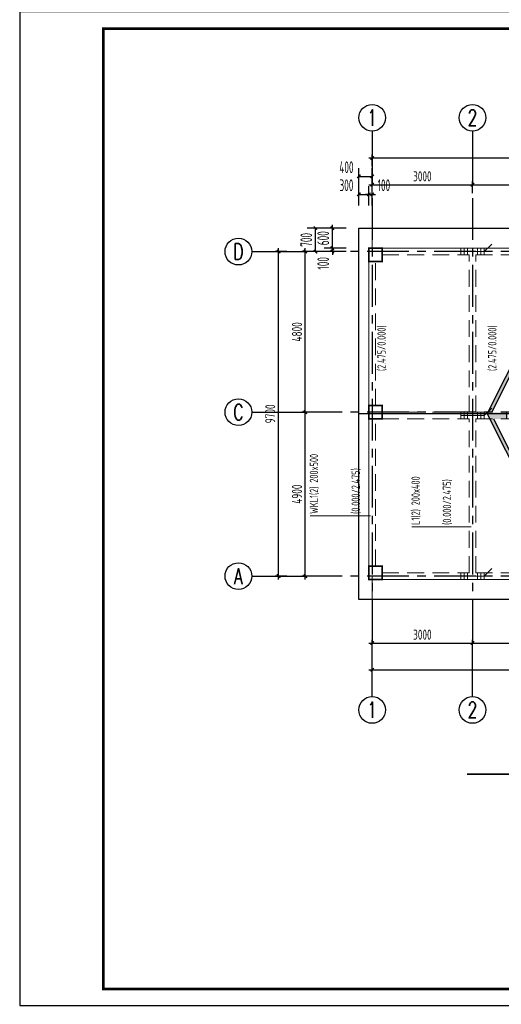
# Model space of a CAD drawing. Extents: x 4550910 to 19796140, y 148416 to 4611575.
# Tile 19 of 49: x 9687688 to 9702092, y 2100572 to 2130003. Entities that reach past the tile are written whole.
import ezdxf
from ezdxf.enums import TextEntityAlignment as Align

# ---------------------------------------------------------------- set-up
doc = ezdxf.new("R2010")
doc.units = 0
doc.header["$LTSCALE"] = 1000
doc.linetypes.add('CENTER', pattern=[2, 1.25, -0.25, 0.25, -0.25])
doc.linetypes.add('DASHED', pattern=[0.75, 0.5, -0.25])
doc.layers.get('0').update_dxf_attribs({"linetype": 'CONTINUOUS'})
doc.layers.get('Defpoints').update_dxf_attribs({"linetype": 'CONTINUOUS'})
for name, color, linetype in [('AXIS', 8, 'CENTER'), ('AXIS_DIM', 3, 'CONTINUOUS'), ('AXIS_NUM', 7, 'CONTINUOUS'), ('COLU', 7, 'CONTINUOUS'), ('PUB_DIM', 94, 'CONTINUOUS'), ('TEXT', 7, 'CONTINUOUS'), ('WALL', 2, 'CONTINUOUS'), ('剖面', 8, 'CONTINUOUS'), ('图框', 7, 'CONTINUOUS')]:
    doc.layers.add(name, color=color, linetype=linetype)
for name, color, linetype, lineweight in [('BEAM', 4, 'DASHED', 0), ('BEAM_CON', 4, 'CONTINUOUS', 0), ('BEAM_HOR_REIN', 1, 'CONTINUOUS', 0), ('BEAM_HOR_REIN_TEXT', 7, 'CONTINUOUS', 0), ('BEAM_HOR_TEXT_JZ', 7, 'CONTINUOUS', 0), ('BEAM_HOR_TEXT_YW', 7, 'CONTINUOUS', 0), ('FLOOR', 7, 'CONTINUOUS', 0)]:
    doc.layers.add(name, color=color, linetype=linetype, lineweight=lineweight)
doc.layers.add('意见', color=6, linetype='CONTINUOUS', plot=False)
doc.styles.add('DIM_FONT', font='tssdeng2.shx', dxfattribs={"width": 0.6, "bigfont": 'hztxt.shx'})
doc.styles.add('TSSD_Axis', font='Complex.shx', dxfattribs={"width": 0.7, "bigfont": 'hztxt.shx'})
doc.styles.add('TSSD_Dimension', font='Tssdeng.shx', dxfattribs={"width": 0.7, "bigfont": 'hztxt.shx'})
doc.styles.add('TSSD_Rein', font='Tssdeng.shx', dxfattribs={"width": 0.7, "bigfont": 'hztxt.shx'})
doc.dimstyles.new('_TCH_ARCH&&100', dxfattribs={"dimtxt": 350, "dimasz": 100, "dimexe": 250, "dimexo": 300, "dimgap": 100, "dimtad": 1, "dimdec": 0, "dimzin": 0, "dimdsep": 46, "dimtxsty": 'DIM_FONT', "dimblk": 'ARCHTICK', "dimcen": 0.09, "dimclrt": 7, "dimazin": 2, "dimtfac": 1, "dimtdec": 0, "dimtix": 1, "dimtmove": 2, "dimatfit": 3, "dimfxl": 0, "dimtolj": 1, "dimtzin": 0, "dimarcsym": 0})
doc.dimstyles.new('TSSD_100_100', dxfattribs={"dimtxt": 300, "dimasz": 100, "dimexe": 100, "dimexo": 250, "dimgap": 100, "dimtad": 1, "dimdec": 0, "dimzin": 0, "dimdsep": 46, "dimtxsty": 'TSSD_Dimension', "dimblk": 'ARCHTICK', "dimcen": 0, "dimdle": 100, "dimclrt": 7, "dimadec": 0, "dimazin": 0, "dimtfac": 1, "dimtdec": 0, "dimtix": 1, "dimtmove": 2, "dimatfit": 3, "dimfxl": 0, "dimtolj": 1, "dimtzin": 0, "dimarcsym": 0})

# ---------------------------------------------------------------- blocks, each defined once
blk = doc.blocks.new('_ArchTick')
at = {"color": 0, "linetype": 'ByBlock', "const_width": 0.4}
blk.add_lwpolyline([(-0.5, -0.5), (0.5, 0.5)], dxfattribs=at)
blk = doc.blocks.new('*D119')
at = {"layer": 'AXIS_DIM', "color": 0, "lineweight": -2, "transparency": 16777216}
for p, q in [((9698230, 2111121), (9698230, 2111471)), ((9701230, 2111121), (9701230, 2111471)), ((9698130, 2111371), (9701330, 2111371))]:
    blk.add_line(p, q, dxfattribs=at)
at = {"layer": 'Defpoints', "color": 0, "transparency": 16777216}
for p in [(9701230, 2111371), (9698230, 2110871), (9701230, 2110871)]:
    blk.add_point(p, dxfattribs=at)
at = {"layer": 'AXIS_DIM', "color": 0, "lineweight": -2, "transparency": 16777216, "xscale": 100, "yscale": 100, "zscale": 100, "rotation": 180}
blk.add_blockref('_ArchTick', (9698230, 2111371), dxfattribs=at)
at = {"layer": 'AXIS_DIM', "color": 0, "lineweight": -2, "transparency": 16777216, "xscale": 100, "yscale": 100, "zscale": 100}
blk.add_blockref('_ArchTick', (9701230, 2111371), dxfattribs=at)
at = {"layer": 'AXIS_DIM', "color": 7, "transparency": 16777216, "insert": (9699730, 2111621), "char_height": 300, "attachment_point": 5, "style": 'TSSD_Dimension'}
blk.add_mtext('\\A1;3000', dxfattribs=at)
blk = doc.blocks.new('*D120')
at = {"layer": 'AXIS_DIM', "color": 0, "lineweight": -2, "transparency": 16777216}
for p, q in [((9701230, 2111121), (9701230, 2111471)), ((9704230, 2111121), (9704230, 2111471)), ((9701130, 2111371), (9704330, 2111371))]:
    blk.add_line(p, q, dxfattribs=at)
at = {"layer": 'Defpoints', "color": 0, "transparency": 16777216}
for p in [(9704230, 2111371), (9701230, 2110871), (9704230, 2110871)]:
    blk.add_point(p, dxfattribs=at)
at = {"layer": 'AXIS_DIM', "color": 0, "lineweight": -2, "transparency": 16777216, "xscale": 100, "yscale": 100, "zscale": 100, "rotation": 180}
blk.add_blockref('_ArchTick', (9701230, 2111371), dxfattribs=at)
at = {"layer": 'AXIS_DIM', "color": 0, "lineweight": -2, "transparency": 16777216, "xscale": 100, "yscale": 100, "zscale": 100}
blk.add_blockref('_ArchTick', (9704230, 2111371), dxfattribs=at)
at = {"layer": 'AXIS_DIM', "color": 7, "transparency": 16777216, "insert": (9702730, 2111621), "char_height": 300, "attachment_point": 5, "style": 'TSSD_Dimension'}
blk.add_mtext('\\A1;3000', dxfattribs=at)
blk = doc.blocks.new('*D126')
at = {"layer": 'AXIS_DIM', "color": 0, "lineweight": -2, "transparency": 16777216}
for p, q in [((9698130, 2110571), (9715830, 2110571)), ((9698230, 2110321), (9698230, 2110671)), ((9715730, 2110321), (9715730, 2110671))]:
    blk.add_line(p, q, dxfattribs=at)
at = {"layer": 'Defpoints', "color": 0, "transparency": 16777216}
for p in [(9715730, 2110571), (9698230, 2110071), (9715730, 2110071)]:
    blk.add_point(p, dxfattribs=at)
at = {"layer": 'AXIS_DIM', "color": 0, "lineweight": -2, "transparency": 16777216, "xscale": 100, "yscale": 100, "zscale": 100, "rotation": 180}
blk.add_blockref('_ArchTick', (9698230, 2110571), dxfattribs=at)
at = {"layer": 'AXIS_DIM', "color": 0, "lineweight": -2, "transparency": 16777216, "xscale": 100, "yscale": 100, "zscale": 100}
blk.add_blockref('_ArchTick', (9715730, 2110571), dxfattribs=at)
at = {"layer": 'AXIS_DIM', "color": 7, "transparency": 16777216, "insert": (9706980, 2110821), "char_height": 300, "attachment_point": 5, "style": 'TSSD_Dimension'}
blk.add_mtext('\\A1;17500', dxfattribs=at)
blk = doc.blocks.new('ts_axno')
at = {"color": 0, "linetype": 'ByBlock', "lineweight": -2}
blk.add_circle((0, 0), 0.5, dxfattribs=at)
at = {"color": 0, "linetype": 'ByBlock', "lineweight": -2, "style": 'TSSD_Axis', "width": 0.7}
blk.add_attdef('A', text='', height=0.6, dxfattribs=at).set_placement((0, 0), align=Align.MIDDLE_CENTER)
blk = doc.blocks.new('*D127')
at = {"layer": 'AXIS_DIM', "color": 0, "lineweight": -2, "transparency": 16777216}
for p, q in [((9698130, 2125071), (9701330, 2125071)), ((9698230, 2124821), (9698230, 2125171)), ((9701230, 2124821), (9701230, 2125171))]:
    blk.add_line(p, q, dxfattribs=at)
at = {"layer": 'Defpoints', "color": 0, "transparency": 16777216}
for p in [(9701230, 2125071), (9698230, 2124571), (9701230, 2124571)]:
    blk.add_point(p, dxfattribs=at)
at = {"layer": 'AXIS_DIM', "color": 0, "lineweight": -2, "transparency": 16777216, "xscale": 100, "yscale": 100, "zscale": 100, "rotation": 180}
blk.add_blockref('_ArchTick', (9698230, 2125071), dxfattribs=at)
at = {"layer": 'AXIS_DIM', "color": 0, "lineweight": -2, "transparency": 16777216, "xscale": 100, "yscale": 100, "zscale": 100}
blk.add_blockref('_ArchTick', (9701230, 2125071), dxfattribs=at)
at = {"layer": 'AXIS_DIM', "color": 7, "transparency": 16777216, "insert": (9699730, 2125321), "char_height": 300, "attachment_point": 5, "style": 'TSSD_Dimension'}
blk.add_mtext('\\A1;3000', dxfattribs=at)
blk = doc.blocks.new('*D128')
at = {"layer": 'AXIS_DIM', "color": 0, "lineweight": -2, "transparency": 16777216}
for p, q in [((9701130, 2125071), (9704330, 2125071)), ((9701230, 2124821), (9701230, 2125171)), ((9704230, 2124821), (9704230, 2125171))]:
    blk.add_line(p, q, dxfattribs=at)
at = {"layer": 'Defpoints', "color": 0, "transparency": 16777216}
for p in [(9704230, 2125071), (9701230, 2124571), (9704230, 2124571)]:
    blk.add_point(p, dxfattribs=at)
at = {"layer": 'AXIS_DIM', "color": 0, "lineweight": -2, "transparency": 16777216, "xscale": 100, "yscale": 100, "zscale": 100, "rotation": 180}
blk.add_blockref('_ArchTick', (9701230, 2125071), dxfattribs=at)
at = {"layer": 'AXIS_DIM', "color": 0, "lineweight": -2, "transparency": 16777216, "xscale": 100, "yscale": 100, "zscale": 100}
blk.add_blockref('_ArchTick', (9704230, 2125071), dxfattribs=at)
at = {"layer": 'AXIS_DIM', "color": 7, "transparency": 16777216, "insert": (9702730, 2125321), "char_height": 300, "attachment_point": 5, "style": 'TSSD_Dimension'}
blk.add_mtext('\\A1;3000', dxfattribs=at)
blk = doc.blocks.new('*D134')
at = {"layer": 'AXIS_DIM', "color": 0, "lineweight": -2, "transparency": 16777216}
for p, q in [((9698130, 2125871), (9715830, 2125871)), ((9698230, 2125621), (9698230, 2125971)), ((9715730, 2125621), (9715730, 2125971))]:
    blk.add_line(p, q, dxfattribs=at)
at = {"layer": 'Defpoints', "color": 0, "transparency": 16777216}
for p in [(9715730, 2125871), (9698230, 2125371), (9715730, 2125371)]:
    blk.add_point(p, dxfattribs=at)
at = {"layer": 'AXIS_DIM', "color": 0, "lineweight": -2, "transparency": 16777216, "xscale": 100, "yscale": 100, "zscale": 100, "rotation": 180}
blk.add_blockref('_ArchTick', (9698230, 2125871), dxfattribs=at)
at = {"layer": 'AXIS_DIM', "color": 0, "lineweight": -2, "transparency": 16777216, "xscale": 100, "yscale": 100, "zscale": 100}
blk.add_blockref('_ArchTick', (9715730, 2125871), dxfattribs=at)
at = {"layer": 'AXIS_DIM', "color": 7, "transparency": 16777216, "insert": (9706980, 2126121), "char_height": 300, "attachment_point": 5, "style": 'TSSD_Dimension'}
blk.add_mtext('\\A1;17500', dxfattribs=at)
blk = doc.blocks.new('*D135')
at = {"layer": 'AXIS_DIM', "color": 0, "lineweight": -2, "transparency": 16777216}
for p, q in [((9696480, 2118271), (9696130, 2118271)), ((9696230, 2113271), (9696230, 2118371)), ((9696480, 2113371), (9696130, 2113371))]:
    blk.add_line(p, q, dxfattribs=at)
at = {"layer": 'Defpoints', "color": 0, "transparency": 16777216}
for p in [(9696230, 2118271), (9696730, 2118271), (9696730, 2113371)]:
    blk.add_point(p, dxfattribs=at)
at = {"layer": 'AXIS_DIM', "color": 0, "lineweight": -2, "transparency": 16777216, "xscale": 100, "yscale": 100, "zscale": 100}
for p, rotation in [((9696230, 2118271), 90), ((9696230, 2113371), 270)]:
    blk.add_blockref('_ArchTick', p, dxfattribs=dict(at, rotation=rotation))
at = {"layer": 'AXIS_DIM', "color": 7, "transparency": 16777216, "insert": (9695980, 2115821), "char_height": 300, "attachment_point": 5, "rotation": 90, "style": 'TSSD_Dimension'}
blk.add_mtext('\\A1;4900', dxfattribs=at)
blk = doc.blocks.new('*D136')
at = {"layer": 'AXIS_DIM', "color": 0, "lineweight": -2, "transparency": 16777216}
for p, q in [((9696230, 2118171), (9696230, 2123171)), ((9696480, 2123071), (9696130, 2123071)), ((9696480, 2118271), (9696130, 2118271))]:
    blk.add_line(p, q, dxfattribs=at)
at = {"layer": 'Defpoints', "color": 0, "transparency": 16777216}
for p in [(9696230, 2123071), (9696730, 2123071), (9696730, 2118271)]:
    blk.add_point(p, dxfattribs=at)
at = {"layer": 'AXIS_DIM', "color": 0, "lineweight": -2, "transparency": 16777216, "xscale": 100, "yscale": 100, "zscale": 100}
for p, rotation in [((9696230, 2123071), 90), ((9696230, 2118271), 270)]:
    blk.add_blockref('_ArchTick', p, dxfattribs=dict(at, rotation=rotation))
at = {"layer": 'AXIS_DIM', "color": 7, "transparency": 16777216, "insert": (9695980, 2120671), "char_height": 300, "attachment_point": 5, "rotation": 90, "style": 'TSSD_Dimension'}
blk.add_mtext('\\A1;4800', dxfattribs=at)
blk = doc.blocks.new('*D137')
at = {"layer": 'AXIS_DIM', "color": 0, "lineweight": -2, "transparency": 16777216}
for p, q in [((9695430, 2113271), (9695430, 2123171)), ((9695680, 2123071), (9695330, 2123071)), ((9695680, 2113371), (9695330, 2113371))]:
    blk.add_line(p, q, dxfattribs=at)
at = {"layer": 'Defpoints', "color": 0, "transparency": 16777216}
for p in [(9695430, 2123071), (9695930, 2123071), (9695930, 2113371)]:
    blk.add_point(p, dxfattribs=at)
at = {"layer": 'AXIS_DIM', "color": 0, "lineweight": -2, "transparency": 16777216, "xscale": 100, "yscale": 100, "zscale": 100}
for p, rotation in [((9695430, 2123071), 90), ((9695430, 2113371), 270)]:
    blk.add_blockref('_ArchTick', p, dxfattribs=dict(at, rotation=rotation))
at = {"layer": 'AXIS_DIM', "color": 7, "transparency": 16777216, "insert": (9695180, 2118221), "char_height": 300, "attachment_point": 5, "rotation": 90, "style": 'TSSD_Dimension'}
blk.add_mtext('\\A1;9700', dxfattribs=at)
blk = doc.blocks.new('QWQ')
at = {"layer": '剖面'}
blk.add_hatch(color=256, dxfattribs=at).paths.add_polyline_path([(9740154, 2094073), (9742454, 2098673), (9742942, 2098673), (9742942, 2098873), (9742554, 2098873), (9742804, 2099373), (9742842, 2099373), (9742842, 2099473), (9742742, 2099473), (9739967, 2093923), (9742742, 2088373), (9742842, 2088373), (9742842, 2088473), (9742804, 2088473), (9742554, 2088973), (9742942, 2088973), (9742942, 2089173), (9742454, 2089173), (9740104, 2093873), (9740554, 2093873), (9740554, 2094073)])
at = {"layer": 'WALL'}
for p, q in [((9739967, 2093923), (9742742, 2099473)), ((9742554, 2098873), (9742804, 2099373)), ((9742842, 2099473), (9742742, 2099473)), ((9742842, 2099373), (9742804, 2099373)), ((9742842, 2099373), (9742842, 2099473)), ((9742942, 2098873), (9742942, 2098673)), ((9740154, 2094073), (9742454, 2098673)), ((9740554, 2094073), (9740554, 2093873)), ((9739967, 2093923), (9742742, 2088373)), ((9740104, 2093873), (9742454, 2089173)), ((9742942, 2089173), (9742942, 2088973)), ((9742554, 2088973), (9742804, 2088473)), ((9742842, 2088473), (9742804, 2088473)), ((9742842, 2088473), (9742842, 2088373)), ((9742842, 2088373), (9742742, 2088373))]:
    blk.add_line(p, q, dxfattribs=at)
blk = doc.blocks.new('*D509')
at = {"layer": 'Defpoints', "color": 0, "transparency": 16777216}
for p in [(9698230, 2125318), (9697830, 2124453), (9698230, 2124453)]:
    blk.add_point(p, dxfattribs=at)
at = {"layer": 'PUB_DIM', "color": 0, "lineweight": -2, "transparency": 16777216}
for p, q in [((9697830, 2124753), (9697830, 2125568)), ((9698230, 2124753), (9698230, 2125568)), ((9697830, 2125318), (9698230, 2125318))]:
    blk.add_line(p, q, dxfattribs=at)
at = {"layer": 'PUB_DIM', "color": 0, "lineweight": -2, "transparency": 16777216, "xscale": 100, "yscale": 100, "zscale": 100, "rotation": 180}
blk.add_blockref('_ArchTick', (9697830, 2125318), dxfattribs=at)
at = {"layer": 'PUB_DIM', "color": 0, "lineweight": -2, "transparency": 16777216, "xscale": 100, "yscale": 100, "zscale": 100}
blk.add_blockref('_ArchTick', (9698230, 2125318), dxfattribs=at)
at = {"layer": 'PUB_DIM', "color": 7, "transparency": 16777216, "insert": (9697460, 2125593), "char_height": 350, "attachment_point": 5, "style": 'DIM_FONT'}
blk.add_mtext('\\A1;400', dxfattribs=at)
blk = doc.blocks.new('*D510')
at = {"layer": 'Defpoints', "color": 0, "transparency": 16777216}
for p in [(9698230, 2124779), (9698130, 2124153), (9698230, 2124153)]:
    blk.add_point(p, dxfattribs=at)
at = {"layer": 'PUB_DIM', "color": 0, "lineweight": -2, "transparency": 16777216}
for p, q in [((9698130, 2124453), (9698130, 2125029)), ((9698230, 2124453), (9698230, 2125029)), ((9698130, 2124779), (9698030, 2124779)), ((9698130, 2124779), (9698230, 2124779)), ((9698230, 2124779), (9698330, 2124779))]:
    blk.add_line(p, q, dxfattribs=at)
at = {"layer": 'PUB_DIM', "color": 0, "lineweight": -2, "transparency": 16777216, "xscale": 100, "yscale": 100, "zscale": 100}
blk.add_blockref('_ArchTick', (9698130, 2124779), dxfattribs=at)
at = {"layer": 'PUB_DIM', "color": 0, "lineweight": -2, "transparency": 16777216, "xscale": 100, "yscale": 100, "zscale": 100, "rotation": 180}
blk.add_blockref('_ArchTick', (9698230, 2124779), dxfattribs=at)
at = {"layer": 'PUB_DIM', "color": 7, "transparency": 16777216, "insert": (9698580, 2125054), "char_height": 350, "attachment_point": 5, "style": 'DIM_FONT'}
blk.add_mtext('\\A1;100', dxfattribs=at)
blk = doc.blocks.new('*D511')
at = {"layer": 'Defpoints', "color": 0, "transparency": 16777216}
for p in [(9698130, 2124779), (9697830, 2124153), (9698130, 2124153)]:
    blk.add_point(p, dxfattribs=at)
at = {"layer": 'PUB_DIM', "color": 0, "lineweight": -2, "transparency": 16777216}
for p, q in [((9697830, 2124453), (9697830, 2125029)), ((9698130, 2124453), (9698130, 2125029)), ((9697830, 2124779), (9698130, 2124779))]:
    blk.add_line(p, q, dxfattribs=at)
at = {"layer": 'PUB_DIM', "color": 0, "lineweight": -2, "transparency": 16777216, "xscale": 100, "yscale": 100, "zscale": 100, "rotation": 180}
blk.add_blockref('_ArchTick', (9697830, 2124779), dxfattribs=at)
at = {"layer": 'PUB_DIM', "color": 0, "lineweight": -2, "transparency": 16777216, "xscale": 100, "yscale": 100, "zscale": 100}
blk.add_blockref('_ArchTick', (9698130, 2124779), dxfattribs=at)
at = {"layer": 'PUB_DIM', "color": 7, "transparency": 16777216, "insert": (9697460, 2125054), "char_height": 350, "attachment_point": 5, "style": 'DIM_FONT'}
blk.add_mtext('\\A1;300', dxfattribs=at)
blk = doc.blocks.new('*D512')
at = {"layer": 'Defpoints', "color": 0, "transparency": 16777216}
for p in [(9696534, 2123771), (9697453, 2123771), (9697453, 2123071)]:
    blk.add_point(p, dxfattribs=at)
at = {"layer": 'PUB_DIM', "color": 0, "lineweight": -2, "transparency": 16777216}
for p, q in [((9697153, 2123771), (9696284, 2123771)), ((9696534, 2123071), (9696534, 2123771)), ((9697153, 2123071), (9696284, 2123071))]:
    blk.add_line(p, q, dxfattribs=at)
at = {"layer": 'PUB_DIM', "color": 0, "lineweight": -2, "transparency": 16777216, "xscale": 100, "yscale": 100, "zscale": 100}
for p, rotation in [((9696534, 2123771), 90), ((9696534, 2123071), 270)]:
    blk.add_blockref('_ArchTick', p, dxfattribs=dict(at, rotation=rotation))
at = {"layer": 'PUB_DIM', "color": 7, "transparency": 16777216, "insert": (9696259, 2123421), "char_height": 350, "attachment_point": 5, "rotation": 90, "style": 'DIM_FONT'}
blk.add_mtext('\\A1;700', dxfattribs=at)
blk = doc.blocks.new('*D513')
at = {"layer": 'Defpoints', "color": 0, "transparency": 16777216}
for p in [(9697040, 2123171), (9697753, 2123171), (9697753, 2123071)]:
    blk.add_point(p, dxfattribs=at)
at = {"layer": 'PUB_DIM', "color": 0, "lineweight": -2, "transparency": 16777216}
for p, q in [((9697453, 2123171), (9696790, 2123171)), ((9697040, 2123171), (9697040, 2123271)), ((9697040, 2123071), (9697040, 2123171)), ((9697453, 2123071), (9696790, 2123071)), ((9697040, 2123071), (9697040, 2122971))]:
    blk.add_line(p, q, dxfattribs=at)
at = {"layer": 'PUB_DIM', "color": 0, "lineweight": -2, "transparency": 16777216, "xscale": 100, "yscale": 100, "zscale": 100}
for p, rotation in [((9697040, 2123171), 270), ((9697040, 2123071), 90)]:
    blk.add_blockref('_ArchTick', p, dxfattribs=dict(at, rotation=rotation))
at = {"layer": 'PUB_DIM', "color": 7, "transparency": 16777216, "insert": (9696765, 2122721), "char_height": 350, "attachment_point": 5, "rotation": 90, "style": 'DIM_FONT'}
blk.add_mtext('\\A1;100', dxfattribs=at)
blk = doc.blocks.new('*D514')
at = {"layer": 'Defpoints', "color": 0, "transparency": 16777216}
for p in [(9697040, 2123771), (9697753, 2123771), (9697753, 2123171)]:
    blk.add_point(p, dxfattribs=at)
at = {"layer": 'PUB_DIM', "color": 0, "lineweight": -2, "transparency": 16777216}
for p, q in [((9697453, 2123771), (9696790, 2123771)), ((9697040, 2123771), (9697040, 2123871)), ((9697040, 2123171), (9697040, 2123771)), ((9697453, 2123171), (9696790, 2123171)), ((9697040, 2123171), (9697040, 2123071))]:
    blk.add_line(p, q, dxfattribs=at)
at = {"layer": 'PUB_DIM', "color": 0, "lineweight": -2, "transparency": 16777216, "xscale": 100, "yscale": 100, "zscale": 100}
for p, rotation in [((9697040, 2123771), 270), ((9697040, 2123171), 90)]:
    blk.add_blockref('_ArchTick', p, dxfattribs=dict(at, rotation=rotation))
at = {"layer": 'PUB_DIM', "color": 7, "transparency": 16777216, "insert": (9696765, 2123471), "char_height": 350, "attachment_point": 5, "rotation": 90, "style": 'DIM_FONT'}
blk.add_mtext('\\A1;600', dxfattribs=at)

msp = doc.modelspace()

# ---------------------------------------------------------------- linework, layer by layer
msp.add_line((9716629.7, 2118220.7), (9697829.7, 2118220.7))
msp.add_lwpolyline([(9697829.7, 2123770.7), (9716629.7, 2123770.7), (9716629.7, 2112670.7), (9697829.7, 2112670.7)], close=True)
at = {"layer": 'AXIS'}
for p, q in [((9698229.7, 2124670.7), (9698229.7, 2111370.7)), ((9701229.7, 2124670.7), (9701229.7, 2111370.7)), ((9717329.7, 2123070.7), (9696229.7, 2123070.7)), ((9717329.7, 2118270.7), (9696229.7, 2118270.7)), ((9717329.7, 2113370.7), (9696229.7, 2113370.7))]:
    msp.add_line(p, q, dxfattribs=at)
at = {"layer": 'AXIS_DIM'}
for p, q in [((9698229.7, 2126670.7), (9698229.7, 2125070.7)), ((9701229.7, 2126670.7), (9701229.7, 2125070.7)), ((9694629.7, 2123070.7), (9696229.7, 2123070.7)), ((9694629.7, 2118270.7), (9696229.7, 2118270.7)), ((9694629.7, 2113370.7), (9696229.7, 2113370.7)), ((9698229.7, 2109770.7), (9698229.7, 2111370.7)), ((9701229.7, 2109770.7), (9701229.7, 2111370.7))]:
    msp.add_line(p, q, dxfattribs=at)
at = {"layer": 'BEAM'}
for p, q in [((9698529.7, 2122970.7), (9701129.7, 2122970.7)), ((9701129.7, 2118270.7), (9701129.7, 2122970.7)), ((9701329.7, 2118270.7), (9701329.7, 2122970.7)), ((9701329.7, 2122970.7), (9704029.7, 2122970.7)), ((9698329.7, 2118470.7), (9698329.7, 2122770.7)), ((9698529.7, 2118270.7), (9701129.7, 2118270.7)), ((9701329.7, 2118270.7), (9704029.7, 2118270.7)), ((9698329.7, 2113670.7), (9698329.7, 2118070.7)), ((9698529.7, 2118070.7), (9701129.7, 2118070.7)), ((9701129.7, 2113470.7), (9701129.7, 2118070.7)), ((9701329.7, 2113470.7), (9701329.7, 2118070.7)), ((9701329.7, 2118070.7), (9704029.7, 2118070.7)), ((9698529.7, 2113470.7), (9701129.7, 2113470.7)), ((9701329.7, 2113470.7), (9704029.7, 2113470.7))]:
    msp.add_line(p, q, dxfattribs=at)
at = {"layer": 'BEAM_CON'}
for p, q in [((9698529.7, 2123170.7), (9701229.7, 2123170.7)), ((9701229.7, 2123170.7), (9704029.7, 2123170.7)), ((9698129.7, 2118470.7), (9698129.7, 2122770.7)), ((9698129.7, 2113670.7), (9698129.7, 2118070.7)), ((9698529.7, 2113270.7), (9701229.7, 2113270.7)), ((9701229.7, 2113270.7), (9704029.7, 2113270.7))]:
    msp.add_line(p, q, dxfattribs=at)
at = {"layer": 'BEAM_HOR_REIN', "const_width": 30}
for points in [[(9700879.7, 2123170.7), (9700879.7, 2122970.7)], [(9700979.7, 2123170.7), (9700979.7, 2122970.7)], [(9701079.7, 2123170.7), (9701079.7, 2122970.7)], [(9701379.7, 2123170.7), (9701379.7, 2122970.7)], [(9701479.7, 2123170.7), (9701479.7, 2122970.7)], [(9701579.7, 2123170.7), (9701579.7, 2122970.7)], [(9700879.7, 2118270.7), (9700879.7, 2118070.7)], [(9700979.7, 2118270.7), (9700979.7, 2118070.7)], [(9701079.7, 2118270.7), (9701079.7, 2118070.7)], [(9701379.7, 2118270.7), (9701379.7, 2118070.7)], [(9701479.7, 2118270.7), (9701479.7, 2118070.7)], [(9701579.7, 2118270.7), (9701579.7, 2118070.7)], [(9700879.7, 2113470.7), (9700879.7, 2113270.7)], [(9700979.7, 2113470.7), (9700979.7, 2113270.7)], [(9701079.7, 2113470.7), (9701079.7, 2113270.7)], [(9701379.7, 2113470.7), (9701379.7, 2113270.7)], [(9701479.7, 2113470.7), (9701479.7, 2113270.7)], [(9701579.7, 2113470.7), (9701579.7, 2113270.7)]]:
    msp.add_lwpolyline(points, dxfattribs=at)
at = {"layer": 'BEAM_HOR_REIN_TEXT'}
for p, q in [((9701579.7, 2123070.7), (9701804.7, 2123295.7)), ((9700879.7, 2123070.7), (9701579.7, 2123070.7)), ((9700879.7, 2118170.7), (9701579.7, 2118170.7)), ((9701579.7, 2118170.7), (9701804.7, 2118395.7)), ((9701579.7, 2113370.7), (9701804.7, 2113595.7)), ((9700879.7, 2113370.7), (9701579.7, 2113370.7))]:
    msp.add_line(p, q, dxfattribs=at)
at = {"layer": 'BEAM_HOR_TEXT_JZ'}
for p, q in [((9698184.3, 2115170.1), (9696370.5, 2115170.1)), ((9701192.6, 2114840.7), (9699411, 2114840.7))]:
    msp.add_line(p, q, dxfattribs=at)
at = {"layer": 'COLU', "const_width": 50}
for points in [[(9698529.7, 2122770.7), (9698529.7, 2123170.7), (9698129.7, 2123170.7), (9698129.7, 2122770.7)], [(9698529.7, 2118070.7), (9698529.7, 2118470.7), (9698129.7, 2118470.7), (9698129.7, 2118070.7)], [(9698529.7, 2113270.7), (9698529.7, 2113670.7), (9698129.7, 2113670.7), (9698129.7, 2113270.7)]]:
    msp.add_lwpolyline(points, close=True, dxfattribs=at)
at = {"layer": 'FLOOR'}
for p, q in [((9698229.7, 2123070.7), (9698229.7, 2123970.7)), ((9698229.7, 2113370.7), (9698229.7, 2112470.7))]:
    msp.add_line(p, q, dxfattribs=at)
at = {"layer": 'TEXT', "const_width": 50}
msp.add_lwpolyline([(9701068.9, 2107447.7), (9713699.8, 2107447.7)], dxfattribs=at)
at = {"layer": '图框', "color": 4}
msp.add_lwpolyline([(9729688.3, 2130232.6), (9687688.3, 2130232.6), (9687688.3, 2100532.6), (9729688.3, 2100532.6)], close=True, dxfattribs=at)
at = {"layer": '图框', "color": 4, "const_width": 80}
msp.add_lwpolyline([(9690188.3, 2101032.6), (9729188.3, 2101032.6), (9729188.3, 2129732.6), (9690188.3, 2129732.6)], close=True, dxfattribs=at)

# ---------------------------------------------------------------- block references
at = {"layer": 'AXIS_NUM'}
ref = msp.add_blockref('ts_axno', (9698229.7, 2127070.7), dxfattribs=dict(at, xscale=800, yscale=800, zscale=800))
ref.add_attrib('1', '1', dxfattribs={"height": 480, "style": 'TSSD_Axis', "width": 0.7}).set_placement((9698229.7, 2127070.7), align=Align.MIDDLE_CENTER)
ref = msp.add_blockref('ts_axno', (9701229.7, 2127070.7), dxfattribs=dict(at, xscale=800, yscale=800, zscale=800))
ref.add_attrib('2', '2', dxfattribs={"height": 480, "style": 'TSSD_Axis', "width": 0.7}).set_placement((9701229.7, 2127070.7), align=Align.MIDDLE_CENTER)
ref = msp.add_blockref('ts_axno', (9694229.7, 2123070.7), dxfattribs=dict(at, xscale=800, yscale=800, zscale=800))
ref.add_attrib('D', 'D', dxfattribs={"height": 480, "style": 'TSSD_Axis', "width": 0.7}).set_placement((9694229.7, 2123070.7), align=Align.MIDDLE_CENTER)
ref = msp.add_blockref('ts_axno', (9694229.7, 2118270.7), dxfattribs=dict(at, xscale=800, yscale=800, zscale=800))
ref.add_attrib('C', 'C', dxfattribs={"height": 480, "style": 'TSSD_Axis', "width": 0.7}).set_placement((9694229.7, 2118270.7), align=Align.MIDDLE_CENTER)
ref = msp.add_blockref('ts_axno', (9694229.7, 2113370.7), dxfattribs=dict(at, xscale=800, yscale=800, zscale=800))
ref.add_attrib('A', 'A', dxfattribs={"height": 480, "style": 'TSSD_Axis', "width": 0.7}).set_placement((9694229.7, 2113370.7), align=Align.MIDDLE_CENTER)
ref = msp.add_blockref('ts_axno', (9698229.7, 2109370.7), dxfattribs=dict(at, xscale=800, yscale=800, zscale=800))
ref.add_attrib('1', '1', dxfattribs={"height": 480, "style": 'TSSD_Axis', "width": 0.7}).set_placement((9698229.7, 2109370.7), align=Align.MIDDLE_CENTER)
ref = msp.add_blockref('ts_axno', (9701229.7, 2109370.7), dxfattribs=dict(at, xscale=800, yscale=800, zscale=800))
ref.add_attrib('2', '2', dxfattribs={"height": 480, "style": 'TSSD_Axis', "width": 0.7}).set_placement((9701229.7, 2109370.7), align=Align.MIDDLE_CENTER)
at = {"layer": '意见', "xscale": -1, "rotation": 180}
msp.add_blockref('QWQ', (-38294.3, 4212144.1), dxfattribs=at)

# ---------------------------------------------------------------- texts
at = {"layer": 'BEAM_HOR_TEXT_JZ', "style": 'TSSD_Rein', "width": 0.7}
for s, p in [('WKL1(2) 200x500', (9696613, 2115231.3)), ('(0.000/2.475)', (9697863, 2115231.3)), ('L1(2) 200x400', (9699653.5, 2114902)), ('(0.000/2.475)', (9700591, 2114902))]:
    msp.add_text(s, height=250, rotation=90, dxfattribs=at).set_placement(p)
at = {"layer": 'BEAM_HOR_TEXT_YW', "style": 'TSSD_Rein', "width": 0.7}
for p in [(9698634.7, 2119500.7), (9701947.2, 2119500.7)]:
    msp.add_text('(2.475/0.000)', height=250, rotation=90, dxfattribs=at).set_placement(p)

# ---------------------------------------------------------------- dimensions: what is measured, and where the dimension line sits
at = {"layer": 'AXIS_DIM'}
for p1, p2, picture, middle in [((9698229.7, 2125370.7), (9715729.7, 2125370.7), '*D134', (9706979.7, 2126120.7)), ((9698229.7, 2124570.7), (9701229.7, 2124570.7), '*D127', (9699729.7, 2125320.7)), ((9701229.7, 2124570.7), (9704229.7, 2124570.7), '*D128', (9702729.7, 2125320.7)), ((9695929.7, 2113370.7), (9695929.7, 2123070.7), '*D137', (9695179.7, 2118220.7)), ((9696729.7, 2118270.7), (9696729.7, 2123070.7), '*D136', (9695979.7, 2120670.7)), ((9696729.7, 2113370.7), (9696729.7, 2118270.7), '*D135', (9695979.7, 2115820.7)), ((9698229.7, 2110870.7), (9701229.7, 2110870.7), '*D119', (9699729.7, 2111620.7)), ((9701229.7, 2110870.7), (9704229.7, 2110870.7), '*D120', (9702729.7, 2111620.7)), ((9698229.7, 2110070.7), (9715729.7, 2110070.7), '*D126', (9706979.7, 2110820.7))]:
    dim = msp.add_aligned_dim(p1=p1, p2=p2, distance=500, dimstyle='TSSD_100_100', dxfattribs=at)
    dim.commit()
    dim.dimension.update_dxf_attribs({"geometry": picture, "text_midpoint": middle})
at = {"layer": 'PUB_DIM'}
for base, p1, p2, angle, picture, middle in [((9698229.7, 2125318.2), (9697829.7, 2124452.6), (9698229.7, 2124452.6), 0, '*D509', (9697459.7, 2125593.2)), ((9698129.7, 2124778.6), (9697829.7, 2124152.6), (9698129.7, 2124152.6), 0, '*D511', (9697459.7, 2125053.6)), ((9698229.7, 2124778.6), (9698129.7, 2124152.6), (9698229.7, 2124152.6), 0, '*D510', (9698579.7, 2125053.6)), ((9697039.8, 2123170.7), (9697753, 2123070.7), (9697753, 2123170.7), 90, '*D513', (9696764.8, 2122720.7))]:
    dim = msp.add_linear_dim(base=base, p1=p1, p2=p2, angle=angle, dimstyle='_TCH_ARCH&&100', dxfattribs=at)
    dim.commit()
    dim.dimension.update_dxf_attribs({"geometry": picture, "text_midpoint": middle, "dimtype": 129})
for p1, p2, distance, picture, middle in [((9697453, 2123070.7), (9697453, 2123770.7), 918.6, '*D512', (9696259.4, 2123420.7)), ((9697753, 2123170.7), (9697753, 2123770.7), 713.2, '*D514', (9696764.8, 2123470.7))]:
    dim = msp.add_aligned_dim(p1=p1, p2=p2, distance=distance, dimstyle='_TCH_ARCH&&100', dxfattribs=at)
    dim.commit()
    dim.dimension.update_dxf_attribs({"geometry": picture, "text_midpoint": middle})

doc.saveas('drawing.dxf')
